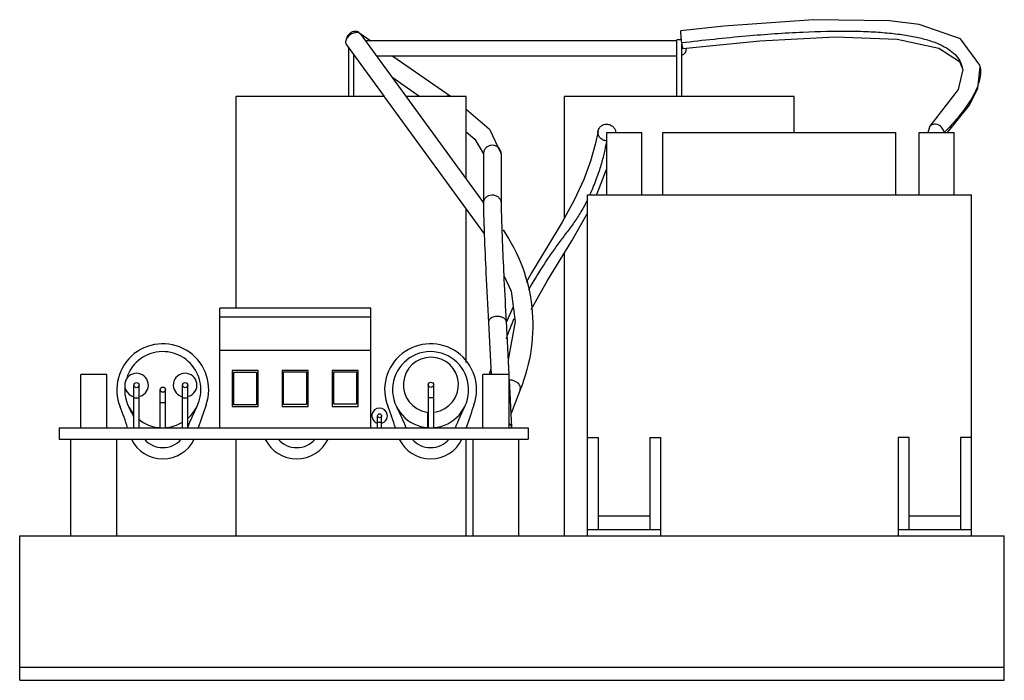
# Model space of a CAD drawing. Header units: millimetres. Extents: x 22 to 172, y 84 to 185.
import ezdxf

# ---------------------------------------------------------------- set-up
doc = ezdxf.new("R2010")
doc.units = ezdxf.units.MM
doc.header["$LTSCALE"] = 17.480185
doc.layers.get('0').update_dxf_attribs({"linetype": 'CONTINUOUS'})

msp = doc.modelspace()

# ---------------------------------------------------------------- linework, layer by layer
at = {"color": 7}
for p, q in [((74.08, 183.1), (75.92, 181.82)), ((74.4, 182.78), (93.08, 157.14)), ((122.56, 181.82), (75.1, 181.82)), ((122.56, 173.34), (122.56, 181.99)), ((123.21, 181.99), (122.56, 181.99)), ((72.21, 181.19), (77.94, 173.34)), ((72.56, 173.34), (72.56, 180.73)), ((123.31, 173.34), (123.31, 181.3)), ((73.31, 173.34), (73.31, 179.7)), ((73.45, 179.5), (73.31, 179.5)), ((122.56, 179.5), (76.79, 179.5)), ((79.27, 179.5), (88.14, 173.34)), ((166.09, 177.44), (166.09, 177.43)), ((168.75, 177.84), (168.76, 177.82)), ((79.1, 176.32), (83.4, 173.34)), ((55.43, 141.09), (55.43, 173.34)), ((77.94, 173.34), (55.43, 173.34)), ((77.94, 173.34), (78.03, 173.21)), ((78.03, 173.21), (93.2, 152.38)), ((90.43, 173.34), (81.28, 173.34)), ((90.43, 160.78), (90.43, 173.34)), ((105.43, 154.81), (105.43, 173.34)), ((140.43, 173.34), (105.43, 173.34)), ((140.43, 167.84), (140.43, 173.34)), ((161.06, 168.79), (160.77, 167.83)), ((111.87, 158.34), (111.87, 167.84)), ((111.87, 167.84), (117.21, 167.84)), ((117.21, 158.34), (117.21, 167.84)), ((120.43, 158.34), (120.43, 167.84)), ((120.43, 167.84), (155.93, 167.84)), ((155.93, 158.34), (155.93, 167.84)), ((159.47, 167.84), (164.81, 167.84)), ((159.47, 158.34), (159.47, 167.84)), ((164.81, 158.34), (164.81, 167.84)), ((93.1, 164.78), (93.08, 164.58)), ((93.08, 164.58), (93.08, 157.02)), ((95.78, 164.58), (95.78, 157.02)), ((108.93, 106.34), (108.93, 158.34)), ((108.93, 158.34), (167.43, 158.34)), ((167.43, 106.34), (167.43, 158.34)), ((90.43, 132.81), (90.43, 156.19)), ((93.08, 157.02), (93.1, 157.22)), ((106.54, 151.34), (108.93, 155.56)), ((93.21, 152.31), (93.21, 152.24)), ((105.43, 106.34), (105.43, 149.5)), ((52.93, 122.84), (52.93, 141.09)), ((75.93, 141.09), (52.93, 141.09)), ((75.93, 122.84), (75.93, 141.09)), ((97.61, 141.29), (96.54, 138.9)), ((75.93, 139.69), (52.93, 139.69)), ((93.85, 139.06), (93.83, 138.9)), ((93.83, 138.9), (94.24, 130.96)), ((96.53, 139.04), (96.95, 130.96)), ((75.93, 134.59), (52.93, 134.59)), ((31.73, 122.84), (31.73, 130.96)), ((35.73, 130.96), (31.73, 130.96)), ((35.73, 122.84), (35.73, 130.96)), ((54.78, 131.59), (54.78, 126.09)), ((58.78, 131.59), (54.78, 131.59)), ((55.05, 126.32), (55.05, 131.29)), ((55.05, 131.29), (58.52, 131.29)), ((58.52, 131.29), (58.52, 126.32)), ((58.78, 126.09), (58.78, 131.59)), ((62.4, 131.59), (62.4, 126.09)), ((66.4, 131.59), (62.4, 131.59)), ((62.63, 126.38), (62.63, 131.34)), ((62.63, 131.34), (66.11, 131.34)), ((66.11, 131.34), (66.11, 126.38)), ((66.4, 126.09), (66.4, 131.59)), ((70.02, 131.59), (70.02, 126.09)), ((74.02, 131.59), (70.02, 131.59)), ((70.29, 126.41), (70.29, 131.37)), ((70.29, 131.37), (73.76, 131.37)), ((73.76, 131.37), (73.76, 126.41)), ((74.02, 126.09), (74.02, 131.59)), ((92.99, 122.84), (92.99, 130.96)), ((96.99, 130.96), (92.99, 130.96)), ((94.2, 131.81), (93.97, 130.96)), ((96.99, 122.84), (96.99, 130.96)), ((39.83, 122.84), (39.83, 129.34)), ((40.63, 122.84), (40.63, 129.34)), ((47.23, 122.84), (47.23, 129.34)), ((48.03, 122.84), (48.03, 129.34)), ((84.68, 129.39), (84.68, 122.84)), ((85.48, 129.39), (85.48, 122.84)), ((96.99, 130.15), (97.37, 122.91)), ((43.83, 122.84), (43.83, 128.64)), ((44.63, 122.84), (44.63, 128.64)), ((98.7, 128.64), (97.26, 124.91)), ((98.7, 128.64), (98.74, 128.97)), ((40.63, 127.34), (39.83, 127.34)), ((44.63, 126.64), (43.83, 126.64)), ((48.03, 127.34), (47.23, 127.34)), ((54.78, 126.09), (58.78, 126.09)), ((58.52, 126.32), (55.05, 126.32)), ((62.4, 126.09), (66.4, 126.09)), ((66.11, 126.38), (62.63, 126.38)), ((70.02, 126.09), (74.02, 126.09)), ((73.76, 126.41), (70.29, 126.41)), ((85.48, 127.39), (84.68, 127.39)), ((76.96, 122.84), (76.96, 124.66)), ((77.56, 122.84), (77.56, 124.66)), ((84.63, 122.84), (84.63, 125.23)), ((77.56, 123.66), (76.96, 123.66)), ((28.43, 122.84), (28.43, 121.09)), ((28.43, 122.84), (99.88, 122.84)), ((97.37, 122.84), (97.37, 122.91)), ((99.88, 122.84), (99.88, 121.09)), ((28.43, 121.09), (99.88, 121.09)), ((30.23, 106.34), (30.23, 121.09)), ((37.23, 106.34), (37.23, 121.09)), ((55.43, 106.34), (55.43, 121.09)), ((90.43, 106.34), (90.43, 121.09)), ((91.49, 106.34), (91.49, 121.09)), ((98.49, 106.34), (98.49, 121.09)), ((108.93, 121.34), (110.62, 121.34)), ((110.62, 107.34), (110.62, 121.34)), ((118.42, 121.34), (120.11, 121.34)), ((118.42, 121.34), (118.42, 107.34)), ((120.11, 106.34), (120.11, 121.34)), ((157.94, 121.34), (156.25, 121.34)), ((156.25, 121.34), (156.25, 106.34)), ((157.94, 107.34), (157.94, 121.34)), ((167.43, 121.34), (165.74, 121.34)), ((165.74, 121.34), (165.74, 107.34)), ((118.42, 109.34), (110.62, 109.34)), ((165.74, 109.34), (157.94, 109.34)), ((108.93, 107.34), (120.11, 107.34)), ((156.25, 107.34), (167.43, 107.34)), ((22.43, 84.34), (22.43, 106.34)), ((22.43, 106.34), (172.43, 106.34)), ((172.43, 84.34), (172.43, 106.34)), ((22.43, 86.34), (172.43, 86.34)), ((22.43, 84.34), (172.43, 84.34))]:
    msp.add_line(p, q, dxfattribs=at)
for points in [[(168.76, 177.82), (168.71, 178.11), (165.76, 182.1), (159.46, 184.3), (154.93, 184.89), (143.37, 185.04), (129.69, 184.05), (123.15, 183.33)], [(123.47, 180.65), (135.19, 181.84), (146.64, 182.42), (156.09, 182.06), (162.45, 180.72), (165.58, 178.67), (166.09, 177.43)], [(166.09, 177.44), (165.39, 174.39), (161.06, 168.79)], [(163.76, 167.84), (167.14, 172), (168.39, 174.58), (168.75, 177.84)], [(90.43, 171.41), (94.02, 168.35), (95.78, 164.58)], [(110.54, 168.07), (110.12, 166.02), (109.4, 163.46), (108.37, 160.68), (106.92, 157.54), (105.09, 154.18), (102.86, 150.47), (100.4, 146.43), (99.6, 144.99)], [(90.43, 167.94), (91.77, 166.83), (93.08, 164.58)], [(110.3, 158.34), (110.5, 158.8), (111.8, 162.1), (111.87, 162.36)], [(100.37, 140.85), (102.85, 145.26), (106.54, 151.34)], [(96.19, 146.05), (97.3, 143.67), (97.9, 139.03), (96.83, 133.18)]]:
    msp.add_lwpolyline(points, dxfattribs=at)
for centre, radius in [((40.23, 129.34), 0.4), ((44.23, 128.64), 0.4), ((47.63, 129.34), 0.4), ((85.08, 129.39), 0.4), ((77.26, 124.66), 0.3)]:
    msp.add_circle(centre, radius, dxfattribs=at)
for centre, radius, start, end in [((73.62, 181.71), 1.5, 164.2992, 169.1851), ((73.69, 181.69), 1.57, 162.1757, 164.3236), ((139.55, 183.93), 16.47, 186.8007, 188.343), ((122.93, 180.65), 1.1, 290.0007, 2.3318), ((94.39, 164.58), 1.31, 159.6395, 171.0851), ((136.83, 122.23), 42.72, 156.2294, 160.6197), ((44.23, 128.64), 7, 340.7361, 202.1116), ((85.03, 128.64), 7, 340.7361, 202.1116), ((44.23, 128.64), 5.8, 312.6695, 160.2321), ((85.03, 128.64), 5.8, 274.3254, 266.1604), ((85.08, 129.39), 4.2, 278.4735, 261.2751), ((40.23, 129.34), 1.8, 288.1937, 252.2785), ((47.63, 129.34), 1.8, 288.1937, 252.2785), ((44.23, 128.64), 5.8, 175.7529, 218.89), ((3.73, 112.18), 36.72, 16.8702, 22.1116), ((106.99, 98.03), 64.03, 154.0015, 157.0573), ((353.28, 20.63), 320.38, 160.7361, 161.3961), ((44.53, 112.18), 36.72, 16.8702, 22.1116), ((147.79, 98.03), 64.03, 154.0015, 157.203), ((394.08, 20.63), 320.38, 160.7361, 161.3961), ((9.97, 110.74), 32.85, 24.6253, 27.5803), ((77.26, 124.66), 1.18, 287.3703, 252.7243), ((50.77, 110.74), 32.85, 21.6038, 27.5803), ((44.23, 128.64), 5.8, 230.122, 266.1604), ((44.23, 128.64), 5.8, 273.8429, 301.3801), ((96.4, 122.49), 1.12, 55.5637, 57.6766), ((44.23, 123.4), 5.31, 205.8265, 334.1735), ((44.23, 123.52), 3.71, 220.9118, 319.0882), ((64.63, 123.4), 5.31, 205.8265, 334.1735), ((64.63, 123.52), 3.71, 220.9118, 319.0882), ((85.03, 123.4), 5.31, 205.8265, 334.1735), ((85.03, 123.52), 3.71, 220.9118, 319.0882)]:
    msp.add_arc(centre, radius, start, end, dxfattribs=at)
for points, knots in [([(73.31, 183.01), (73.25, 182.99), (73.01, 182.9), (72.78, 182.76), (72.64, 182.64)], [0, 0, 0, 0, 0.243831, 1, 1, 1, 1]), ([(73.55, 183.26), (73.4, 183.26), (73.07, 183.19), (72.79, 183.01), (72.67, 182.89)], [0, 0, 0, 0, 0.480448, 1, 1, 1, 1]), ([(74.4, 182.78), (74.35, 182.85), (74.21, 182.98), (73.94, 183.08), (73.63, 183.09), (73.41, 183.04), (73.31, 183.01)], [0, 0, 0, 0, 0.217658, 0.452083, 0.713089, 1, 1, 1, 1]), ([(74.08, 183.1), (74, 183.15), (73.83, 183.23), (73.65, 183.26), (73.55, 183.26)], [0, 0, 0, 0, 0.49191, 1, 1, 1, 1]), ([(123.15, 183.33), (123.13, 183.33), (123.12, 183.29), (123.12, 183.23), (123.11, 183.11), (123.12, 182.96), (123.13, 182.76), (123.15, 182.42), (123.18, 182.16), (123.2, 181.98)], [0, 0, 0, 0, 0.022517, 0.072087, 0.15107, 0.265722, 0.416244, 0.595525, 1, 1, 1, 1]), ([(123.26, 181.54), (126.56, 181.93), (132.71, 182.59), (141.3, 183.2), (147.64, 183.36), (152.04, 183.23), (154.84, 183.03), (157.33, 182.72), (159.5, 182.31), (161.36, 181.79), (162.92, 181.16), (164.18, 180.42), (165.15, 179.56), (165.81, 178.55), (166.03, 177.81), (166.09, 177.44)], [0, 0, 0, 0, 0.221214, 0.412233, 0.573313, 0.642828, 0.705197, 0.760631, 0.809447, 0.852069, 0.889045, 0.921075, 0.949185, 0.974857, 1, 1, 1, 1]), ([(72.29, 182.23), (72.23, 182.14), (72.14, 181.96), (72.08, 181.68), (72.09, 181.42), (72.17, 181.26), (72.21, 181.19)], [0, 0, 0, 0, 0.285245, 0.544845, 0.780083, 1, 1, 1, 1]), ([(72.64, 182.64), (72.6, 182.61), (72.47, 182.49), (72.36, 182.35), (72.29, 182.23)], [0, 0, 0, 0, 0.256165, 1, 1, 1, 1]), ([(123.26, 181.54), (123.28, 181.42), (123.3, 181.25), (123.34, 181.04), (123.37, 180.9), (123.4, 180.8), (123.42, 180.72), (123.44, 180.67), (123.46, 180.65), (123.47, 180.65)], [0, 0, 0, 0, 0.385887, 0.560192, 0.711706, 0.833062, 0.921249, 0.976, 1, 1, 1, 1]), ([(168.76, 177.82), (168.77, 177.73), (168.81, 177.37), (168.81, 177), (168.79, 176.73)], [0, 0, 0, 0, 0.248331, 1, 1, 1, 1]), ([(168.79, 176.73), (168.72, 175.99), (168.39, 174.86), (167.7, 173.43), (166.77, 171.91), (165.32, 170.01), (163.99, 168.57), (163.28, 167.84)], [0, 0, 0, 0, 0.210381, 0.32573, 0.44804, 0.712347, 1, 1, 1, 1]), ([(87.51, 173.42), (87.61, 173.43), (87.8, 173.45), (87.99, 173.4), (88.07, 173.36)], [0, 0, 0, 0, 0.511903, 1, 1, 1, 1]), ([(111.87, 166.57), (111.68, 166.57), (111.37, 166.64), (111.03, 166.85), (110.74, 167.13), (110.53, 167.54), (110.51, 167.9), (110.54, 168.07)], [0, 0, 0, 0, 0.261595, 0.398071, 0.532633, 0.781415, 1, 1, 1, 1]), ([(110.54, 168.07), (110.56, 168.21), (110.64, 168.42), (110.82, 168.66), (111.05, 168.88), (111.4, 169.07), (111.72, 169.11), (111.87, 169.11)], [0, 0, 0, 0, 0.232681, 0.35812, 0.487215, 0.748597, 1, 1, 1, 1]), ([(111.87, 169.11), (112.04, 169.11), (112.4, 169.03), (112.78, 168.79), (113.01, 168.52), (113.17, 168.23), (113.22, 167.99), (113.22, 167.84)], [0, 0, 0, 0, 0.255009, 0.520715, 0.65103, 0.775625, 1, 1, 1, 1]), ([(163.28, 167.84), (163.24, 168.09), (163.02, 168.57), (162.42, 169.05), (161.78, 169.14), (161.33, 169), (161.14, 168.87), (161.06, 168.79)], [0, 0, 0, 0, 0.256707, 0.518324, 0.76642, 0.884629, 1, 1, 1, 1]), ([(95.78, 164.58), (95.78, 164.73), (95.72, 165.04), (95.48, 165.45), (95.12, 165.75), (94.67, 165.91), (94.19, 165.91), (93.74, 165.75), (93.38, 165.45), (93.22, 165.18), (93.16, 165.03)], [0, 0, 0, 0, 0.123852, 0.24806, 0.373119, 0.498884, 0.624931, 0.750693, 0.875765, 1, 1, 1, 1]), ([(109.29, 158.34), (109.5, 158.77), (109.86, 159.59), (110.32, 160.78), (110.7, 161.88), (111.02, 162.89), (111.29, 163.83), (111.57, 165), (111.76, 165.85), (111.87, 166.41)], [0, 0, 0, 0, 0.167951, 0.31715, 0.452103, 0.576233, 0.691593, 0.799813, 1, 1, 1, 1]), ([(93.1, 157.22), (93.12, 157.36), (93.22, 157.65), (93.5, 158.01), (93.89, 158.26), (94.19, 158.33), (94.35, 158.34)], [0, 0, 0, 0, 0.24791, 0.49716, 0.748007, 1, 1, 1, 1]), ([(94.35, 158.34), (94.53, 158.35), (94.9, 158.3), (95.38, 158.01), (95.7, 157.56), (95.78, 157.2), (95.78, 157.02)], [0, 0, 0, 0, 0.252205, 0.503126, 0.752143, 1, 1, 1, 1]), ([(108.93, 157.59), (108.62, 156.97), (107.98, 155.78), (106.9, 154.11), (105.74, 152.57), (104.55, 151.02), (103.37, 149.37), (101.78, 146.99), (100.64, 145.11), (99.92, 143.82)], [0, 0, 0, 0, 0.126256, 0.245917, 0.361059, 0.478176, 0.6012, 0.730291, 1, 1, 1, 1]), ([(93.08, 157.02), (93.08, 156.38), (93.12, 154.81), (93.17, 153.24), (93.21, 152.31)], [0, 0, 0, 0, 0.402221, 1, 1, 1, 1]), ([(95.78, 157.02), (95.78, 156.67), (95.79, 155.86), (95.85, 153.75), (95.99, 150.23), (96.22, 145.05), (96.42, 141.17), (96.53, 139.04)], [0, 0, 0, 0, 0.056967, 0.135252, 0.352507, 0.643829, 1, 1, 1, 1]), ([(96.06, 153.02), (97.26, 151.25), (99.24, 147.46), (100.72, 141.24), (100.6, 134.82), (99.48, 130.66), (98.7, 128.64)], [0, 0, 0, 0, 0.251858, 0.497895, 0.745037, 1, 1, 1, 1]), ([(93.21, 152.24), (93.28, 150.3), (93.48, 145.85), (93.7, 141.4), (93.83, 138.9)], [0, 0, 0, 0, 0.436445, 1, 1, 1, 1]), ([(95.12, 139.8), (94.97, 139.79), (94.48, 139.72), (93.94, 139.4), (93.85, 139.06)], [0, 0, 0, 0, 0.299266, 1, 1, 1, 1]), ([(96.53, 139.04), (96.53, 139.09), (96.5, 139.21), (96.41, 139.36), (96.27, 139.5), (96.02, 139.67), (95.63, 139.79), (95.29, 139.81), (95.12, 139.8)], [0, 0, 0, 0, 0.095129, 0.195687, 0.305715, 0.42704, 0.700345, 1, 1, 1, 1]), ([(97.45, 130.07), (97.41, 130.08), (97.25, 130.1), (97.09, 130.11), (96.97, 130.1)], [0, 0, 0, 0, 0.257301, 1, 1, 1, 1]), ([(98.74, 128.97), (98.7, 129.24), (98.42, 129.62), (97.92, 129.93), (97.61, 130.04), (97.45, 130.07)], [0, 0, 0, 0, 0.454252, 0.724062, 1, 1, 1, 1]), ([(97.04, 123.42), (97.13, 123.36), (97.29, 123.21), (97.36, 123), (97.37, 122.91)], [0, 0, 0, 0, 0.544717, 1, 1, 1, 1])]:
    msp.add_open_spline(points, degree=3, knots=knots, dxfattribs=at)
for points in [[(72.67, 182.89), (72.46, 182.7), (72.29, 182.44), (72.2, 182.17)], [(93.15, 152.59), (93.15, 152.64), (93.14, 152.69), (93.15, 152.74)], [(93.19, 152.46), (93.17, 152.5), (93.16, 152.54), (93.15, 152.59)]]:
    msp.add_open_spline(points, degree=3, dxfattribs=at)

doc.saveas('drawing.dxf')
